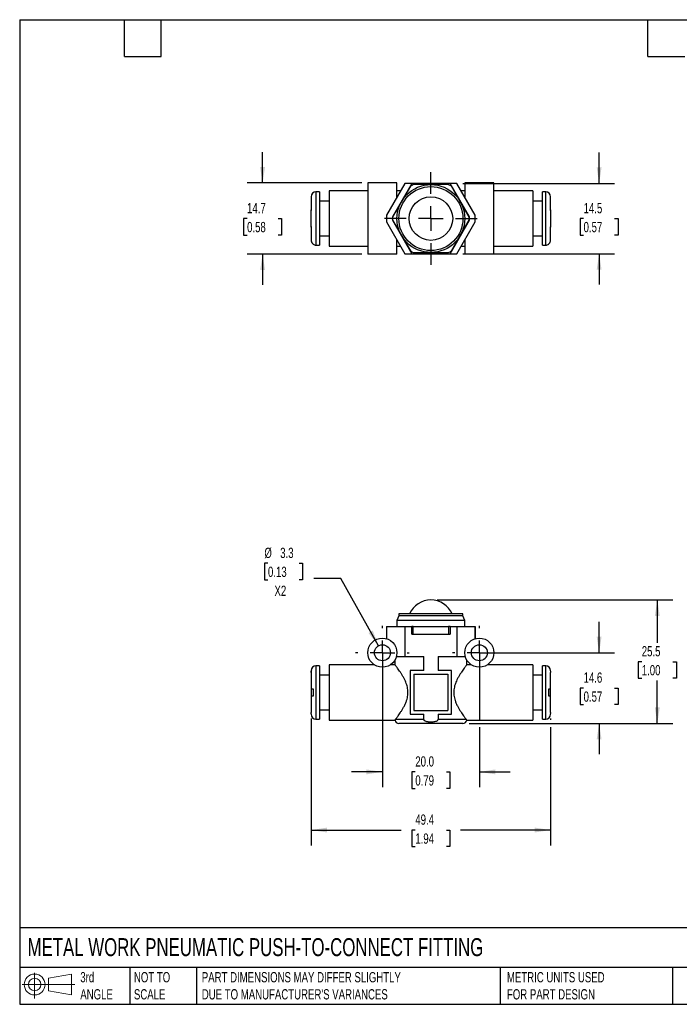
# Model space of a CAD drawing. Header units: millimetres. Extents: x 6 to 273, y 6 to 210.
# Tile 1 of 2: x 6 to 142, y 6 to 210. Entities that reach past the tile are written whole.
import ezdxf

# ---------------------------------------------------------------- set-up
doc = ezdxf.new("R2010")
doc.units = ezdxf.units.MM
doc.linetypes.add('SLD-Center', pattern=[19.05, 15.24, -1.27, 1.27, -1.27])
doc.linetypes.add('SLD-Solid', pattern=[0])
doc.layers.add('CENTER', color=40, linetype='SLD-Center')
doc.layers.add('SLD-DEFPOINTS', color=7, linetype='Continuous')
doc.layers.add('DIMENSIONS', color=140, linetype='SLD-Solid', lineweight=25)
doc.layers.add('TEXT', color=140, linetype='SLD-Solid', lineweight=25)
doc.styles.add('SLDTEXTSTYLE0', font='TXT', dxfattribs={"width": 0.7})
doc.dimstyles.new('SLDDIMSTYLE0', dxfattribs={"dimtxt": 2.158008, "dimasz": 3.302, "dimexe": 0, "dimexo": 0.0625, "dimgap": 0.539502, "dimtad": 0, "dimtih": 1, "dimtoh": 1, "dimdec": 1, "dimrnd": 1e-09, "dimzin": 12, "dimdsep": 46, "dimtxsty": 'SLDTEXTSTYLE0', "dimsah": 1, "dimcen": 0, "dimadec": 0, "dimazin": 3, "dimtfac": 1, "dimtdec": 1, "dimtofl": 0, "dimtmove": 0, "dimatfit": 3, "dimfxl": 0, "dimfrac": 2, "dimtolj": 1, "dimtzin": 12, "dimarcsym": 0})
doc.dimstyles.new('SLDDIMSTYLE1', dxfattribs={"dimtxt": 2.158008, "dimasz": 3.302, "dimexe": 0, "dimexo": 0.0625, "dimgap": 0.539502, "dimtad": 0, "dimtih": 1, "dimtoh": 1, "dimdec": 1, "dimrnd": 1e-09, "dimzin": 4, "dimdsep": 46, "dimtxsty": 'SLDTEXTSTYLE0', "dimsah": 1, "dimcen": 0.09, "dimadec": 0, "dimazin": 1, "dimtfac": 1, "dimtdec": 1, "dimtmove": 0, "dimatfit": 0, "dimfxl": 0, "dimfrac": 2, "dimtolj": 1, "dimtzin": 12, "dimarcsym": 0})
doc.dimstyles.new('SLDDIMSTYLE2', dxfattribs={"dimtxt": 2.158008, "dimasz": 3.302, "dimexe": 0, "dimexo": 0.0625, "dimgap": 0.539502, "dimtad": 0, "dimtih": 1, "dimtoh": 1, "dimdec": 1, "dimrnd": 1e-09, "dimzin": 12, "dimdsep": 46, "dimtxsty": 'SLDTEXTSTYLE0', "dimsah": 1, "dimcen": 0.09, "dimadec": 0, "dimazin": 3, "dimtfac": 1, "dimtdec": 1, "dimtofl": 0, "dimtmove": 0, "dimatfit": 3, "dimfxl": 0, "dimfrac": 2, "dimtolj": 1, "dimtzin": 12, "dimarcsym": 0})
doc.dimstyles.new('SLDDIMSTYLE3', dxfattribs={"dimtxt": 2.158008, "dimasz": 3.302, "dimexe": 0, "dimexo": 0.0625, "dimgap": 0.539502, "dimtad": 0, "dimtih": 1, "dimtoh": 1, "dimdec": 1, "dimrnd": 1e-09, "dimzin": 12, "dimdsep": 46, "dimtxsty": 'SLDTEXTSTYLE0', "dimsah": 1, "dimcen": 0.09, "dimadec": 0, "dimazin": 3, "dimtfac": 1, "dimtdec": 1, "dimtmove": 0, "dimatfit": 0, "dimfxl": 0, "dimfrac": 2, "dimtolj": 1, "dimtzin": 12, "dimarcsym": 0})

# ---------------------------------------------------------------- blocks, each defined once
blk = doc.blocks.new('Block11')
at = {"color": 7, "linetype": 'SLD-Solid', "lineweight": 18}
for p, q in [((2.59, 5.31), (2.59, 0)), ((5.48, 4.17), (10.18, 5.03)), ((5.48, 1.6), (5.48, 4.17)), ((10.18, 5.03), (10.18, 0.73)), ((0, 2.88), (10.87, 2.88)), ((5.48, 1.6), (10.18, 0.73))]:
    blk.add_line(p, q, dxfattribs=at)
for radius in [2.15, 1.29]:
    blk.add_circle((2.59, 2.88), radius, dxfattribs=at)
blk = doc.blocks.new('Block12')
at = {"layer": 'SLD-DEFPOINTS'}
blk.add_blockref('Block11', (0, 0), dxfattribs=at)
blk = doc.blocks.new('_D')
at = {"layer": 'DIMENSIONS'}
for p, q in [((57.56, 97.37), (56.83, 97.37)), ((56.83, 97.37), (56.83, 93.94)), ((63.97, 97.37), (64.69, 97.37)), ((64.69, 97.37), (64.69, 93.94)), ((56.83, 93.94), (57.56, 93.94)), ((64.69, 93.94), (63.97, 93.94)), ((72.56, 94.23), (67.01, 94.23)), ((80.35, 80.35), (72.56, 94.23))]:
    blk.add_line(p, q, dxfattribs=at)
blk.add_solid([(80.35, 80.35), (79.18, 83.48), (78.29, 82.98)], dxfattribs=at)
at = {"layer": 'DIMENSIONS', "char_height": 2.117, "attachment_point": 1, "style": 'SLDTEXTSTYLE0'}
for s, insert in [('%%c', (56.82, 100.58)), ('3.3', (60.08, 100.58)), ('0.13', (57.56, 96.66)), ('X2', (58.9, 92.75))]:
    blk.add_mtext(s, dxfattribs=dict(at, insert=insert))
blk = doc.blocks.new('_D_1')
at = {"layer": 'DIMENSIONS'}
for p, q in [((81.16, 77.64), (81.16, 51.14)), ((101.16, 77.64), (101.16, 65.08)), ((101.16, 63.55), (101.16, 51.14)), ((81.16, 54.31), (74.81, 54.31)), ((87.95, 54.31), (87.23, 54.31)), ((87.23, 54.31), (87.23, 50.89)), ((94.37, 54.31), (95.09, 54.31)), ((95.09, 54.31), (95.09, 50.89)), ((101.16, 54.31), (107.51, 54.31)), ((87.23, 50.89), (87.95, 50.89)), ((95.09, 50.89), (94.37, 50.89))]:
    blk.add_line(p, q, dxfattribs=at)
for points in [[(81.16, 54.31), (77.86, 54.82), (77.86, 53.81)], [(101.16, 54.31), (104.46, 53.81), (104.46, 54.82)]]:
    blk.add_solid(points, dxfattribs=at)
at = {"layer": 'DIMENSIONS', "char_height": 2.117, "attachment_point": 1, "style": 'SLDTEXTSTYLE0'}
for s, insert in [('20.0', (87.95, 57.53)), ('0.79', (87.95, 53.61))]:
    blk.add_mtext(s, dxfattribs=dict(at, insert=insert))
blk = doc.blocks.new('_D_2')
at = {"layer": 'DIMENSIONS'}
for p, q in [((66.46, 65.32), (66.46, 39.14)), ((115.86, 65.32), (115.86, 65.08)), ((115.86, 63.55), (115.86, 39.14)), ((66.46, 42.31), (85.03, 42.31)), ((87.95, 42.31), (87.23, 42.31)), ((87.23, 42.31), (87.23, 38.89)), ((94.37, 42.31), (95.09, 42.31)), ((95.09, 42.31), (95.09, 38.89)), ((115.86, 42.31), (97.29, 42.31)), ((87.23, 38.89), (87.95, 38.89)), ((95.09, 38.89), (94.37, 38.89))]:
    blk.add_line(p, q, dxfattribs=at)
for points in [[(66.46, 42.31), (69.76, 41.81), (69.76, 42.82)], [(115.86, 42.31), (112.56, 42.82), (112.56, 41.81)]]:
    blk.add_solid(points, dxfattribs=at)
at = {"layer": 'DIMENSIONS', "char_height": 2.117, "attachment_point": 1, "style": 'SLDTEXTSTYLE0'}
for s, insert in [('49.4', (87.95, 45.53)), ('1.94', (87.95, 41.61))]:
    blk.add_mtext(s, dxfattribs=dict(at, insert=insert))
blk = doc.blocks.new('_D_3')
at = {"layer": 'DIMENSIONS'}
for p, q in [((125.87, 78.91), (125.87, 85.26)), ((102.43, 78.91), (129.04, 78.91)), ((122.66, 71.61), (121.93, 71.61)), ((121.93, 71.61), (121.93, 68.19)), ((129.07, 71.61), (129.8, 71.61)), ((129.8, 71.61), (129.8, 68.19)), ((121.93, 68.19), (122.66, 68.19)), ((129.8, 68.19), (129.07, 68.19)), ((99.03, 64.31), (129.04, 64.31)), ((125.87, 64.31), (125.87, 57.96))]:
    blk.add_line(p, q, dxfattribs=at)
for points in [[(125.87, 78.91), (126.37, 82.22), (125.36, 82.22)], [(125.87, 64.31), (125.36, 61.01), (126.37, 61.01)]]:
    blk.add_solid(points, dxfattribs=at)
at = {"layer": 'DIMENSIONS', "char_height": 2.117, "attachment_point": 1, "style": 'SLDTEXTSTYLE0'}
for s, insert in [('14.6', (122.66, 74.83)), ('0.57', (122.66, 70.91))]:
    blk.add_mtext(s, dxfattribs=dict(at, insert=insert))
blk = doc.blocks.new('_D_4')
at = {"layer": 'DIMENSIONS'}
for p, q in [((92.43, 89.81), (141.04, 89.81)), ((137.87, 89.81), (137.87, 80.98)), ((134.66, 77.06), (133.93, 77.06)), ((133.93, 77.06), (133.93, 73.64)), ((141.07, 77.06), (141.8, 77.06)), ((141.8, 77.06), (141.8, 73.64)), ((133.93, 73.64), (134.66, 73.64)), ((137.87, 64.31), (137.87, 73.15)), ((141.8, 73.64), (141.07, 73.64)), ((99.03, 64.31), (100.4, 64.31)), ((101.92, 64.31), (115.1, 64.31)), ((116.62, 64.31), (141.04, 64.31))]:
    blk.add_line(p, q, dxfattribs=at)
for points in [[(137.87, 89.81), (137.36, 86.51), (138.37, 86.51)], [(137.87, 64.31), (138.37, 67.62), (137.36, 67.62)]]:
    blk.add_solid(points, dxfattribs=at)
at = {"layer": 'DIMENSIONS', "char_height": 2.117, "attachment_point": 1, "style": 'SLDTEXTSTYLE0'}
for s, insert in [('25.5', (134.66, 80.28)), ('1.00', (134.66, 76.36))]:
    blk.add_mtext(s, dxfattribs=dict(at, insert=insert))
blk = doc.blocks.new('SW_CENTERMARKSYMBOL_0')
at = {"layer": 'CENTER', "color": 0}
for p, q in [((0, 5.08), (0, 5.54)), ((0, 0), (0, 2.54)), ((-5.08, 0), (-5.54, 0)), ((0, 0), (-2.54, 0)), ((0, 0), (0, -2.54)), ((0, 0), (2.54, 0)), ((5.08, 0), (5.54, 0)), ((0, -5.08), (0, -5.54))]:
    blk.add_line(p, q, dxfattribs=at)
blk = doc.blocks.new('SW_CENTERMARKSYMBOL_1')
at = {"layer": 'CENTER', "color": 0}
for p, q in [((0, 5.08), (0, 5.54)), ((0, 0), (0, 2.54)), ((-5.08, 0), (-5.54, 0)), ((0, 0), (-2.54, 0)), ((0, 0), (0, -2.54)), ((0, 0), (2.54, 0)), ((5.08, 0), (5.54, 0)), ((0, -5.08), (0, -5.54))]:
    blk.add_line(p, q, dxfattribs=at)
blk = doc.blocks.new('_D_7')
at = {"layer": 'DIMENSIONS'}
for p, q in [((56.45, 175.86), (56.45, 182.21)), ((76.89, 175.86), (53.28, 175.86)), ((53.25, 168.51), (52.52, 168.51)), ((52.52, 168.51), (52.52, 165.08)), ((59.66, 168.51), (60.38, 168.51)), ((60.38, 168.51), (60.38, 165.08)), ((52.52, 165.08), (53.25, 165.08)), ((60.38, 165.08), (59.66, 165.08)), ((76.89, 161.16), (53.28, 161.16)), ((56.45, 161.16), (56.45, 154.81))]:
    blk.add_line(p, q, dxfattribs=at)
for points in [[(56.45, 175.86), (56.96, 179.16), (55.94, 179.16)], [(56.45, 161.16), (55.94, 157.86), (56.96, 157.86)]]:
    blk.add_solid(points, dxfattribs=at)
at = {"layer": 'DIMENSIONS', "char_height": 2.117, "attachment_point": 1, "style": 'SLDTEXTSTYLE0'}
for s, insert in [('14.7', (53.25, 171.72)), ('0.58', (53.25, 167.81))]:
    blk.add_mtext(s, dxfattribs=dict(at, insert=insert))
blk = doc.blocks.new('_D_8')
at = {"layer": 'DIMENSIONS'}
for p, q in [((125.87, 175.76), (125.87, 182.11)), ((97.77, 175.76), (129.04, 175.76)), ((122.66, 168.51), (121.93, 168.51)), ((121.93, 168.51), (121.93, 165.08)), ((129.07, 168.51), (129.8, 168.51)), ((129.8, 168.51), (129.8, 165.08)), ((121.93, 165.08), (122.66, 165.08)), ((129.8, 165.08), (129.07, 165.08)), ((97.77, 161.26), (129.04, 161.26)), ((125.87, 161.26), (125.87, 154.91))]:
    blk.add_line(p, q, dxfattribs=at)
for points in [[(125.87, 175.76), (126.37, 179.06), (125.36, 179.06)], [(125.87, 161.26), (125.36, 157.96), (126.37, 157.96)]]:
    blk.add_solid(points, dxfattribs=at)
at = {"layer": 'DIMENSIONS', "char_height": 2.117, "attachment_point": 1, "style": 'SLDTEXTSTYLE0'}
for s, insert in [('14.5', (122.66, 171.72)), ('0.57', (122.66, 167.81))]:
    blk.add_mtext(s, dxfattribs=dict(at, insert=insert))
blk = doc.blocks.new('SW_CENTERMARKSYMBOL_3')
at = {"layer": 'CENTER', "color": 0}
for p, q in [((0, 5.08), (0, 9.54)), ((0, 0), (0, 2.54)), ((-5.08, 0), (-9.54, 0)), ((0, 0), (-2.54, 0)), ((0, 0), (0, -2.54)), ((0, 0), (2.54, 0)), ((5.08, 0), (9.54, 0)), ((0, -5.08), (0, -9.54))]:
    blk.add_line(p, q, dxfattribs=at)

msp = doc.modelspace()

# ---------------------------------------------------------------- linework, layer by layer
for p, q in [((78.16, 175.86), (78.16, 161.16)), ((84.16, 175.86), (78.16, 175.86)), ((85.82, 175.76), (82.04, 169.21)), ((87.2, 175.76), (83.22, 168.86)), ((84.16, 172.89), (84.16, 175.86)), ((86.93, 175.18), (85.1, 172.01)), ((87.2, 175.76), (85.82, 175.76)), ((95.11, 175.76), (87.2, 175.76)), ((91.16, 175.51), (87.5, 175.51)), ((94.82, 175.51), (91.16, 175.51)), ((99.1, 168.86), (95.11, 175.76)), ((96.5, 175.76), (95.11, 175.76)), ((97.22, 172.01), (95.39, 175.18)), ((100.28, 169.21), (96.5, 175.76)), ((98.16, 175.86), (98.16, 172.89)), ((104.16, 175.86), (98.16, 175.86)), ((104.16, 161.16), (104.16, 175.86)), ((66.46, 173.01), (66.46, 170.31)), ((68.16, 174.01), (67.46, 174.01)), ((67.46, 174.01), (67.46, 163.01)), ((68.16, 174.01), (68.16, 163.01)), ((78.16, 174.21), (70.16, 174.21)), ((70.16, 174.21), (70.16, 162.81)), ((84.92, 174.21), (84.16, 174.21)), ((98.16, 174.21), (97.39, 174.21)), ((112.16, 174.21), (104.16, 174.21)), ((112.16, 174.21), (112.16, 162.81)), ((114.86, 174.01), (114.16, 174.01)), ((114.16, 163.01), (114.16, 174.01)), ((114.86, 163.01), (114.86, 174.01)), ((115.86, 170.31), (115.86, 173.01)), ((70.16, 172.11), (68.16, 172.11)), ((85.1, 172.01), (83.27, 168.84)), ((99.05, 168.84), (97.22, 172.01)), ((114.16, 172.11), (112.16, 172.11)), ((66.46, 168.88), (66.46, 170.31)), ((115.86, 170.31), (115.86, 168.59)), ((66.46, 166.71), (66.46, 168.43)), ((66.46, 166.71), (66.46, 164.08)), ((82.04, 167.81), (85.82, 161.26)), ((83.22, 168.17), (87.2, 161.26)), ((83.27, 168.18), (85.1, 165.01)), ((95.11, 161.26), (99.1, 168.17)), ((96.5, 161.26), (100.28, 167.81)), ((97.22, 165.01), (99.05, 168.18)), ((115.86, 168.15), (115.86, 166.71)), ((115.86, 164.08), (115.86, 166.71)), ((68.16, 164.91), (70.16, 164.91)), ((85.1, 165.01), (86.93, 161.84)), ((95.39, 161.84), (97.22, 165.01)), ((112.16, 164.91), (114.16, 164.91)), ((66.86, 163.27), (66.86, 163.21)), ((67.46, 163.01), (68.16, 163.01)), ((70.16, 162.81), (78.16, 162.81)), ((84.16, 161.16), (84.16, 164.14)), ((84.16, 162.81), (84.92, 162.81)), ((97.39, 162.81), (98.16, 162.81)), ((98.16, 164.14), (98.16, 161.16)), ((104.16, 162.81), (112.16, 162.81)), ((114.16, 163.01), (114.86, 163.01)), ((115.46, 163.21), (115.46, 163.27)), ((84.16, 161.16), (78.16, 161.16)), ((85.82, 161.26), (87.2, 161.26)), ((87.2, 161.26), (95.11, 161.26)), ((87.5, 161.51), (91.16, 161.51)), ((91.16, 161.51), (94.82, 161.51)), ((95.11, 161.26), (96.5, 161.26)), ((104.16, 161.16), (98.16, 161.16)), ((84.56, 86.51), (84.16, 85.55)), ((84.16, 85.55), (84.16, 84.31)), ((98.16, 85.55), (84.16, 85.55)), ((84.56, 86.91), (84.56, 86.51)), ((97.76, 86.91), (84.56, 86.91)), ((97.76, 86.51), (84.56, 86.51)), ((97.76, 86.51), (97.76, 86.91)), ((98.16, 85.55), (97.76, 86.51)), ((98.16, 84.31), (98.16, 85.55)), ((82.01, 84.31), (82.01, 81.79)), ((82.01, 84.31), (82.04, 84.31)), ((82.04, 84.31), (82.04, 81.78)), ((82.04, 84.31), (85.82, 84.31)), ((85.82, 84.31), (85.82, 78.11)), ((85.82, 84.31), (87.2, 84.31)), ((87.2, 82.71), (87.2, 84.31)), ((87.5, 84.31), (87.2, 84.31)), ((87.5, 82.71), (87.5, 84.31)), ((87.5, 84.31), (91.16, 84.31)), ((91.16, 84.31), (94.82, 84.31)), ((94.82, 84.31), (94.82, 82.71)), ((95.11, 84.31), (94.82, 84.31)), ((95.11, 84.31), (95.11, 82.71)), ((95.11, 84.31), (96.5, 84.31)), ((96.5, 84.31), (96.5, 78.11)), ((96.5, 84.31), (100.28, 84.31)), ((100.28, 84.31), (100.28, 81.78)), ((100.28, 84.31), (100.31, 84.31)), ((100.31, 81.79), (100.31, 84.31)), ((87.2, 82.71), (95.11, 82.71)), ((83.76, 77.42), (83.76, 76.41)), ((84.05, 78.11), (85.82, 78.11)), ((85.82, 78.11), (89.68, 78.11)), ((89.68, 75.21), (89.68, 78.11)), ((92.64, 78.11), (96.5, 78.11)), ((92.64, 78.11), (92.64, 75.21)), ((96.5, 78.11), (98.27, 78.11)), ((98.56, 76.41), (98.56, 77.42)), ((68.16, 76.21), (67.46, 76.21)), ((67.46, 76.21), (67.46, 70.71)), ((68.16, 76.21), (68.16, 70.71)), ((79.5, 76.41), (70.16, 76.41)), ((70.16, 76.41), (70.16, 65.01)), ((83.76, 76.41), (82.82, 76.41)), ((86.91, 75.21), (86.91, 66.21)), ((89.68, 75.21), (86.91, 75.21)), ((95.41, 75.21), (92.64, 75.21)), ((95.41, 66.21), (95.41, 75.21)), ((99.5, 76.41), (98.56, 76.41)), ((112.16, 76.41), (102.82, 76.41)), ((112.16, 76.41), (112.16, 65.01)), ((114.86, 76.21), (114.16, 76.21)), ((114.16, 70.71), (114.16, 76.21)), ((114.86, 70.71), (114.86, 76.21)), ((66.46, 74.84), (66.46, 71.46)), ((70.16, 74.31), (68.16, 74.31)), ((87.66, 74.46), (94.66, 74.46)), ((87.66, 74.46), (87.66, 66.96)), ((94.66, 74.46), (94.66, 66.96)), ((114.16, 74.31), (112.16, 74.31)), ((115.86, 71.46), (115.86, 74.84)), ((66.46, 71.46), (66.46, 69.96)), ((66.86, 71.46), (66.86, 69.96)), ((115.46, 69.96), (115.46, 71.46)), ((115.86, 69.96), (115.86, 71.46)), ((66.46, 69.96), (66.46, 66.59)), ((67.46, 70.71), (67.46, 65.21)), ((68.16, 70.71), (68.16, 65.21)), ((114.16, 65.21), (114.16, 70.71)), ((114.86, 65.21), (114.86, 70.71)), ((115.86, 66.59), (115.86, 69.96)), ((68.16, 67.11), (70.16, 67.11)), ((112.16, 67.11), (114.16, 67.11)), ((67.46, 65.21), (68.16, 65.21)), ((89.68, 65.11), (83.84, 65.11)), ((86.91, 66.21), (89.68, 66.21)), ((87.66, 66.96), (94.66, 66.96)), ((89.68, 65.11), (89.68, 66.21)), ((92.64, 66.21), (95.41, 66.21)), ((92.64, 66.21), (92.64, 65.11)), ((98.48, 65.11), (92.64, 65.11)), ((114.16, 65.21), (114.86, 65.21)), ((70.16, 65.01), (83.77, 65.01)), ((97.76, 64.31), (84.56, 64.31)), ((98.55, 65.01), (112.16, 65.01))]:
    msp.add_line(p, q)
for centre, radius in [((91.16, 168.51), 7), ((91.16, 168.51), 6.6), ((91.16, 168.51), 4.5), ((81.16, 78.91), 3), ((101.16, 78.91), 3), ((81.16, 78.91), 1.65), ((101.16, 78.91), 1.65)]:
    msp.add_circle(centre, radius)
for centre, radius, start, end in [((91.16, 168.51), 7.9, 117.6158, 122.3842), ((91.16, 168.51), 7.9, 57.6158, 62.3842), ((67.46, 173.01), 1, 90, 180), ((114.86, 173.01), 1, 0, 90), ((91.16, 168.51), 9.15, 175.6256, 184.3744), ((91.16, 168.51), 7.95, 177.5271, 182.4729), ((91.16, 168.51), 7.9, 177.6158, 182.3842), ((91.16, 168.51), 7.9, 357.6158, 2.3842), ((91.16, 168.51), 7.95, 357.5271, 2.4729), ((91.16, 168.51), 9.15, 355.6256, 4.3744), ((67.46, 164.01), 1, 233.1301, 270), ((114.86, 164.01), 1, 270, 306.8699), ((91.16, 168.51), 7.9, 237.6158, 242.3842), ((91.16, 168.51), 7.9, 297.6158, 302.3842), ((91.16, 85.05), 4.76, 23.0339, 156.9661), ((67.46, 75.21), 1, 90, 180), ((114.86, 75.21), 1, 0, 90), ((67.46, 66.21), 1, 180, 270), ((114.86, 66.21), 1, 270, 0), ((84.56, 65.11), 0.8, 187.2571, 270), ((97.76, 65.11), 0.8, 270, 352.729)]:
    msp.add_arc(centre, radius, start, end)
for points, knots in [([(66.52, 166.71), (66.49, 166.94), (66.48, 167.16), (66.46, 167.57), (66.46, 167.76), (66.46, 168.14), (66.46, 168.32), (66.46, 168.81), (66.46, 169.11), (66.47, 169.56), (66.47, 169.71), (66.48, 169.94), (66.49, 170.01), (66.5, 170.13), (66.5, 170.16), (66.51, 170.24), (66.52, 170.28), (66.52, 170.31)], [12.56776, 12.56776, 12.56776, 12.56776, 13.24698, 13.24698, 13.814426, 13.814426, 14.381873, 14.381873, 15.282373, 15.282373, 15.732623, 15.732623, 15.957748, 15.957748, 16.070311, 16.070311, 16.182873, 16.182873, 16.182873, 16.182873]), ([(66.52, 170.31), (66.5, 170.31), (66.48, 170.31), (66.46, 170.31), (66.46, 170.31), (66.46, 170.31)], [1.4486776, 1.4486776, 1.4486776, 1.4486776, 1.6418328, 1.6418328, 1.8296216, 1.8296216, 1.8296216, 1.8296216]), ([(115.86, 170.31), (115.86, 170.31), (115.86, 170.31), (115.86, 170.31), (115.85, 170.31), (115.84, 170.31), (115.82, 170.31), (115.8, 170.31)], [1.8645079, 1.8645079, 1.8645079, 1.8645079, 1.929624, 1.929624, 1.9947401, 1.9947401, 2.2461605, 2.2461605, 2.2461605, 2.2461605]), ([(115.8, 170.31), (115.83, 170.09), (115.84, 169.87), (115.86, 169.45), (115.86, 169.27), (115.86, 168.89), (115.86, 168.7), (115.86, 168.21), (115.86, 167.91), (115.85, 167.46), (115.85, 167.31), (115.84, 167.09), (115.83, 167.01), (115.82, 166.9), (115.82, 166.86), (115.81, 166.79), (115.8, 166.75), (115.8, 166.71)], [12.56776, 12.56776, 12.56776, 12.56776, 13.24698, 13.24698, 13.814426, 13.814426, 14.381873, 14.381873, 15.282373, 15.282373, 15.732623, 15.732623, 15.957748, 15.957748, 16.070311, 16.070311, 16.182873, 16.182873, 16.182873, 16.182873]), ([(66.46, 166.71), (66.46, 166.71), (66.46, 166.71), (66.46, 166.71), (66.46, 166.71), (66.48, 166.71), (66.49, 166.71), (66.52, 166.71)], [1.8645079, 1.8645079, 1.8645079, 1.8645079, 1.929624, 1.929624, 1.9947401, 1.9947401, 2.2461605, 2.2461605, 2.2461605, 2.2461605]), ([(115.8, 166.71), (115.82, 166.71), (115.83, 166.71), (115.85, 166.71), (115.86, 166.71), (115.86, 166.71)], [1.4486776, 1.4486776, 1.4486776, 1.4486776, 1.6418328, 1.6418328, 1.8296216, 1.8296216, 1.8296216, 1.8296216]), ([(66.46, 164.08), (66.46, 164.04), (66.46, 163.98), (66.48, 163.88), (66.5, 163.79), (66.53, 163.7), (66.57, 163.61), (66.62, 163.52), (66.69, 163.43), (66.77, 163.34), (66.83, 163.29), (66.86, 163.27)], [0, 0, 0, 0, 0.102567, 0.20506, 0.30739, 0.409718, 0.512233, 0.629971, 0.747702, 0.873997, 1, 1, 1, 1]), ([(115.46, 163.27), (115.48, 163.28), (115.52, 163.32), (115.58, 163.37), (115.65, 163.45), (115.73, 163.57), (115.8, 163.73), (115.85, 163.9), (115.86, 164.02), (115.86, 164.08)], [0, 0, 0, 0, 0.084224, 0.16847, 0.25252, 0.435669, 0.618593, 0.809009, 1, 1, 1, 1]), ([(66.46, 74.84), (66.46, 74.86), (66.46, 74.88), (66.46, 74.93), (66.46, 74.95), (66.48, 75.05), (66.49, 75.14), (66.52, 75.21)], [1.8645079, 1.8645079, 1.8645079, 1.8645079, 1.929624, 1.929624, 1.9947401, 1.9947401, 2.2461605, 2.2461605, 2.2461605, 2.2461605]), ([(66.52, 75.21), (66.5, 75.21), (66.46, 75.21), (66.46, 75.21), (66.46, 75.21), (66.46, 75.21)], [0, 0, 0, 0, 0.397711, 0.7967518, 1, 1, 1, 1]), ([(66.52, 75.21), (66.5, 75.15), (66.48, 75.09), (66.46, 74.96), (66.46, 74.9), (66.46, 74.84)], [1.4486776, 1.4486776, 1.4486776, 1.4486776, 1.6418328, 1.6418328, 1.8296216, 1.8296216, 1.8296216, 1.8296216]), ([(83.84, 65.11), (83.87, 65.15), (83.93, 65.23), (84.06, 65.41), (84.22, 65.63), (84.43, 65.92), (84.69, 66.28), (84.99, 66.74), (85.31, 67.25), (85.62, 67.81), (85.92, 68.41), (86.15, 69.01), (86.32, 69.59), (86.41, 70.14), (86.45, 70.69), (86.42, 71.25), (86.33, 71.79), (86.18, 72.32), (86, 72.81), (85.77, 73.34), (85.49, 73.87), (85.17, 74.41), (84.86, 74.9), (84.56, 75.33), (84.29, 75.7), (84.09, 75.98), (83.94, 76.18), (83.84, 76.32), (83.78, 76.39), (83.75, 76.42), (83.76, 76.41), (83.76, 76.41)], [0, 0, 0, 0, 0.031217, 0.062359, 0.093546, 0.124813, 0.166479, 0.20814, 0.249754, 0.291356, 0.333, 0.374659, 0.405958, 0.437283, 0.468517, 0.499902, 0.531183, 0.562493, 0.593712, 0.624941, 0.666571, 0.708235, 0.7499, 0.791535, 0.833097, 0.874721, 0.905975, 0.937189, 0.968475, 0.999702, 1, 1, 1, 1]), ([(98.56, 76.41), (98.56, 76.41), (98.55, 76.4), (98.48, 76.32), (98.38, 76.19), (98.23, 75.99), (98.03, 75.71), (97.76, 75.33), (97.46, 74.9), (97.15, 74.41), (96.83, 73.88), (96.55, 73.34), (96.32, 72.82), (96.14, 72.32), (95.99, 71.8), (95.9, 71.26), (95.87, 70.7), (95.9, 70.14), (96, 69.6), (96.16, 69.02), (96.4, 68.42), (96.69, 67.81), (97.01, 67.26), (97.32, 66.75), (97.63, 66.29), (97.89, 65.92), (98.09, 65.63), (98.26, 65.41), (98.39, 65.23), (98.45, 65.15), (98.48, 65.11)], [0, 0, 0, 0, 0.0312129, 0.0623456, 0.093563, 0.1248379, 0.1664822, 0.2081879, 0.2498801, 0.2915395, 0.3331146, 0.3746751, 0.4058726, 0.4371645, 0.4684489, 0.4998172, 0.5309818, 0.5621514, 0.5935529, 0.6249109, 0.6666352, 0.7082491, 0.7498812, 0.791498, 0.8330945, 0.8747291, 0.9059767, 0.9371861, 0.9684792, 1, 1, 1, 1]), ([(115.86, 75.21), (115.86, 75.21), (115.86, 75.21), (115.86, 75.21), (115.82, 75.21), (115.8, 75.21)], [0, 0, 0, 0, 0.1969969, 0.5987307, 1, 1, 1, 1]), ([(115.8, 75.21), (115.82, 75.15), (115.83, 75.09), (115.85, 74.96), (115.86, 74.9), (115.86, 74.84)], [1.4486776, 1.4486776, 1.4486776, 1.4486776, 1.6418328, 1.6418328, 1.8296216, 1.8296216, 1.8296216, 1.8296216]), ([(66.46, 71.46), (66.46, 71.46), (66.46, 71.46), (66.48, 71.46), (66.5, 71.46), (66.53, 71.46), (66.57, 71.46), (66.62, 71.46), (66.69, 71.46), (66.77, 71.46), (66.83, 71.46), (66.86, 71.46)], [0, 0, 0, 0, 0.102567, 0.20506, 0.30739, 0.409718, 0.512233, 0.629971, 0.747702, 0.873997, 1, 1, 1, 1]), ([(115.46, 71.46), (115.48, 71.46), (115.52, 71.46), (115.58, 71.46), (115.65, 71.46), (115.73, 71.46), (115.8, 71.46), (115.85, 71.46), (115.86, 71.46), (115.86, 71.46)], [0, 0, 0, 0, 0.084224, 0.16847, 0.25252, 0.435669, 0.618593, 0.809009, 1, 1, 1, 1]), ([(66.86, 69.96), (66.84, 69.96), (66.8, 69.96), (66.74, 69.96), (66.67, 69.96), (66.59, 69.96), (66.52, 69.96), (66.47, 69.96), (66.46, 69.96), (66.46, 69.96)], [0, 0, 0, 0, 0.084224, 0.16847, 0.25252, 0.435669, 0.618593, 0.809009, 1, 1, 1, 1]), ([(115.86, 69.96), (115.86, 69.96), (115.86, 69.96), (115.84, 69.96), (115.82, 69.96), (115.79, 69.96), (115.75, 69.96), (115.7, 69.96), (115.63, 69.96), (115.55, 69.96), (115.49, 69.96), (115.46, 69.96)], [0, 0, 0, 0, 0.102567, 0.20506, 0.30739, 0.409718, 0.512233, 0.629971, 0.747702, 0.873997, 1, 1, 1, 1]), ([(66.52, 66.21), (66.5, 66.28), (66.48, 66.34), (66.46, 66.47), (66.46, 66.53), (66.46, 66.59)], [1.4486776, 1.4486776, 1.4486776, 1.4486776, 1.6418328, 1.6418328, 1.8296216, 1.8296216, 1.8296216, 1.8296216]), ([(66.46, 66.21), (66.46, 66.21), (66.46, 66.21), (66.46, 66.21), (66.5, 66.21), (66.52, 66.21)], [0, 0, 0, 0, 0.1969969, 0.5987307, 1, 1, 1, 1]), ([(83.84, 65.11), (83.82, 65.09), (83.79, 65.06), (83.77, 65.02), (83.77, 65.02), (83.77, 65.01)], [0, 0, 0, 0, 0.333531, 0.661774, 1, 1, 1, 1]), ([(89.68, 65.11), (89.68, 65.11), (89.68, 65.11), (89.68, 65.09), (89.68, 65.07), (89.7, 65.03), (89.71, 65.01), (89.75, 64.96), (89.78, 64.93), (89.91, 64.85), (90.01, 64.81), (90.21, 64.75), (90.29, 64.73), (90.46, 64.7), (90.55, 64.69), (90.81, 64.66), (90.98, 64.65), (91.27, 64.65), (91.38, 64.65), (91.6, 64.67), (91.71, 64.68), (91.93, 64.71), (92.04, 64.73), (92.26, 64.79), (92.36, 64.83), (92.49, 64.9), (92.52, 64.92), (92.57, 64.96), (92.59, 64.99), (92.62, 65.03), (92.63, 65.05), (92.64, 65.08), (92.64, 65.1), (92.64, 65.11)], [4.906488, 4.906488, 4.906488, 4.906488, 4.909706, 4.909706, 4.964377, 4.964377, 5.036919, 5.036919, 5.159222, 5.159222, 5.491266, 5.491266, 5.753224, 5.753224, 6.015183, 6.015183, 6.5391, 6.5391, 6.870231, 6.870231, 7.201362, 7.201362, 7.537551, 7.537551, 7.873741, 7.873741, 7.971249, 7.971249, 8.069817, 8.069817, 8.13076, 8.13076, 8.175598, 8.175598, 8.175598, 8.175598]), ([(98.55, 65.01), (98.55, 65.01), (98.56, 65.01), (98.55, 65.02), (98.53, 65.06), (98.5, 65.1), (98.48, 65.11)], [0, 0, 0, 0, 0.000743, 0.323116, 0.687501, 1, 1, 1, 1]), ([(115.86, 66.59), (115.86, 66.57), (115.86, 66.55), (115.86, 66.5), (115.85, 66.48), (115.84, 66.38), (115.82, 66.29), (115.8, 66.21)], [1.8645079, 1.8645079, 1.8645079, 1.8645079, 1.929624, 1.929624, 1.9947401, 1.9947401, 2.2461605, 2.2461605, 2.2461605, 2.2461605]), ([(115.8, 66.21), (115.82, 66.21), (115.86, 66.21), (115.86, 66.21), (115.86, 66.21), (115.86, 66.21)], [0, 0, 0, 0, 0.397711, 0.7967518, 1, 1, 1, 1])]:
    msp.add_open_spline(points, degree=3, knots=knots)
at = {"layer": 'TEXT'}
for p, q in [((6.35, 209.55), (273.05, 209.55)), ((6.35, 209.55), (6.35, 6.35)), ((27.94, 201.93), (27.94, 209.55)), ((35.56, 201.93), (35.56, 209.55)), ((135.89, 201.93), (135.89, 209.55)), ((27.94, 201.93), (35.56, 201.93)), ((135.89, 201.93), (143.51, 201.93)), ((273.05, 22.13), (6.35, 22.13)), ((273.05, 13.97), (6.35, 13.97)), ((29.04, 13.97), (29.04, 6.35)), ((42.84, 13.97), (42.84, 6.35)), ((105.48, 13.97), (105.48, 6.35)), ((141, 13.97), (141, 6.35)), ((6.35, 6.35), (273.05, 6.35))]:
    msp.add_line(p, q, dxfattribs=at)

# ---------------------------------------------------------------- block references
at = {"layer": 'CENTER'}
for name, p in [('SW_CENTERMARKSYMBOL_3', (91.16, 168.51)), ('SW_CENTERMARKSYMBOL_0', (81.16, 78.91)), ('SW_CENTERMARKSYMBOL_1', (101.16, 78.91))]:
    msp.add_blockref(name, p, dxfattribs=at)
at = {"layer": 'SLD-DEFPOINTS'}
msp.add_blockref('Block12', (6.84, 7.55), dxfattribs=at)

# ---------------------------------------------------------------- texts
at = {"layer": 'TEXT', "attachment_point": 1, "style": 'SLDTEXTSTYLE0'}
for s, insert, char_height in [('METAL WORK PNEUMATIC PUSH-TO-CONNECT FITTING', (7.97, 20), 3.7042), ('3rd^JANGLE', (18.85, 13), 2.117), ('NOT TO^JSCALE', (29.91, 13), 2.1167), ("PART DIMENSIONS MAY DIFFER SLIGHTLY ^JDUE TO MANUFACTURER'S VARIANCES", (43.91, 13), 2.1167), ('METRIC UNITS USED ^JFOR PART DESIGN', (106.85, 13), 2.1167)]:
    msp.add_mtext(s, dxfattribs=dict(at, insert=insert, char_height=char_height))

# ---------------------------------------------------------------- dimensions: what is measured, and where the dimension line sits
at = {"layer": 'DIMENSIONS'}
for base, p1, p2, dimstyle, picture, middle in [((56.45, 161.16), (78.16, 175.86), (78.16, 161.16), 'SLDDIMSTYLE3', '_D_7', (56.45, 168.51)), ((125.87, 161.26), (96.5, 175.76), (96.5, 161.26), 'SLDDIMSTYLE3', '_D_8', (125.87, 168.51)), ((137.87, 89.81), (97.76, 64.31), (91.16, 89.81), 'SLDDIMSTYLE2', '_D_4', (137.87, 77.06)), ((125.87, 78.91), (97.76, 64.31), (101.16, 78.91), 'SLDDIMSTYLE3', '_D_3', (125.87, 71.61))]:
    dim = msp.add_linear_dim(base=base, p1=p1, p2=p2, angle=90, dimstyle=dimstyle, dxfattribs=at)
    dim.commit()
    dim.dimension.update_dxf_attribs({"geometry": picture, "text_midpoint": middle, "dimtype": 160})
dim = msp.add_diameter_dim_2p(p1=(81.97, 77.48), p2=(80.35, 80.35), text='<>\\PX2', dimstyle='SLDDIMSTYLE0', dxfattribs=at)
dim.commit()
dim.dimension.update_dxf_attribs({"geometry": '_D', "text_midpoint": (60.76, 95.35), "dimtype": 163})
for base, p1, p2, dimstyle, picture, middle in [((101.16, 54.31), (81.16, 78.91), (101.16, 78.91), 'SLDDIMSTYLE1', '_D_1', (91.16, 54.31)), ((66.46, 42.31), (115.86, 66.59), (66.46, 66.59), 'SLDDIMSTYLE2', '_D_2', (91.16, 42.31))]:
    dim = msp.add_linear_dim(base=base, p1=p1, p2=p2, dimstyle=dimstyle, dxfattribs=at)
    dim.commit()
    dim.dimension.update_dxf_attribs({"geometry": picture, "text_midpoint": middle, "dimtype": 160})

doc.saveas('drawing.dxf')
